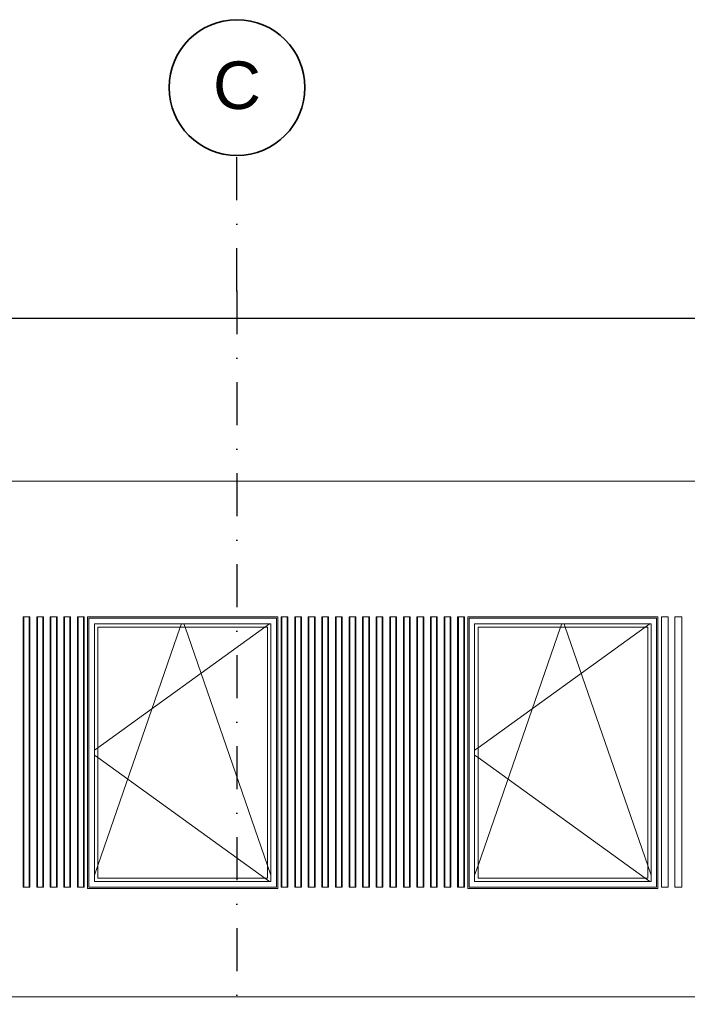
# Model space of a CAD drawing. Header units: millimetres. Extents: x -3848 to 115359, y -22918 to 12821.
# Tile 19 of 51: x 19400 to 24316, y 3746 to 11000. Entities that reach past the tile are written whole.
import ezdxf
from ezdxf.enums import TextEntityAlignment as Align

# ---------------------------------------------------------------- set-up
doc = ezdxf.new("R2010")
doc.units = ezdxf.units.MM
doc.header["$MEASUREMENT"] = 0
doc.linetypes.add('Dot & Dashed', pattern=[670.277762, 317.5, -176.388889, 0, -176.388874])
for name, color, linetype in [('1244_Fassaadi varustus', 7, 'Continuous'), ('New_010_Teljed', 7, 'Continuous'), ('New_1241_Välisseinad', 7, 'Continuous'), ('New_ARCHICAD Windows', 7, 'Continuous')]:
    doc.layers.add(name, color=color, linetype=linetype)
for name, color, linetype, lineweight in [('1244_Fassaadi varustus_Pen_No__101', 252, 'Continuous', 13), ('New_010_Teljed_Pen_No__1', 7, 'Continuous', 13), ('New_010_Teljed_Pen_No__7', 7, 'Continuous', 35), ('New_1241_Välisseinad_Pen_No__41', 7, 'Continuous', 25), ('New_ARCHICAD Windows_Pen_No__101', 252, 'Continuous', 13)]:
    doc.layers.add(name, color=color, linetype=linetype, lineweight=lineweight)
doc.layers.add('New_010_Teljed_Pen_No__48', color=7, linetype='Continuous', lineweight=25, true_color=0xa80f02)
doc.layers.add('New__2D Abi_Pen_No__62', color=7, linetype='Continuous', lineweight=20, true_color=0xaaaaaa)
doc.styles.add('GENERATED_STYLE_1', font='arial.ttf')

# ---------------------------------------------------------------- blocks, each defined once
blk = doc.blocks.new('Section Element_7_1')
at = {"layer": 'New_1241_Välisseinad_Pen_No__41', "color": 7, "linetype": 'Continuous', "lineweight": 25}
blk.add_line((-410, 8800), (37910, 8800), dxfattribs=at)
blk = doc.blocks.new('Section Element_19_1')
at = {"layer": 'New_ARCHICAD Windows_Pen_No__101', "color": 252, "linetype": 'Continuous', "lineweight": 13}
for p, q in [((19950.1, 4650), (19950.1, 6550)), ((19950.1, 6550), (21250.1, 6550)), ((20582.8, 6525), (20591.4, 6550)), ((20617.4, 6525), (20608.7, 6550)), ((21240.5, 6550), (21205.8, 6525)), ((21250.1, 6550), (21250.1, 4650)), ((19975.1, 4675), (19975.1, 6525)), ((19975.1, 6525), (21225.1, 6525)), ((21205.8, 6525), (19975.1, 5636.1)), ((19975.1, 4769.4), (20582.8, 6525)), ((21225.1, 4769.4), (20617.4, 6525)), ((21225.1, 6525), (21225.1, 4675)), ((19975.1, 5636.1), (19950.1, 5618.1)), ((19975.1, 5563.9), (19950.1, 5581.9)), ((21205.8, 4675), (19975.1, 5563.9)), ((19950.1, 4697.2), (19975.1, 4769.4)), ((21250.1, 4697.2), (21225.1, 4769.4)), ((21250.1, 4650), (19950.1, 4650)), ((21225.1, 4675), (19975.1, 4675)), ((21240.5, 4650), (21205.8, 4675))]:
    blk.add_line(p, q, dxfattribs=at)
blk = doc.blocks.new('Section Element_20_1')
at = {"layer": 'New_ARCHICAD Windows_Pen_No__101', "color": 252, "linetype": 'Continuous', "lineweight": 13}
for p, q in [((22750.1, 4650), (22750.1, 6550)), ((22750.1, 6550), (24050.1, 6550)), ((23382.8, 6525), (23391.4, 6550)), ((23417.4, 6525), (23408.7, 6550)), ((24040.5, 6550), (24005.8, 6525)), ((24050.1, 6550), (24050.1, 4650)), ((22775.1, 4675), (22775.1, 6525)), ((22775.1, 6525), (24025.1, 6525)), ((24005.8, 6525), (22775.1, 5636.1)), ((22775.1, 4769.4), (23382.8, 6525)), ((24025.1, 4769.4), (23417.4, 6525)), ((24025.1, 6525), (24025.1, 4675)), ((22775.1, 5636.1), (22750.1, 5618.1)), ((22775.1, 5563.9), (22750.1, 5581.9)), ((24005.8, 4675), (22775.1, 5563.9)), ((22750.1, 4697.2), (22775.1, 4769.4)), ((24050.1, 4697.2), (24025.1, 4769.4)), ((24050.1, 4650), (22750.1, 4650)), ((24025.1, 4675), (22775.1, 4675)), ((24040.5, 4650), (24005.8, 4675))]:
    blk.add_line(p, q, dxfattribs=at)
blk = doc.blocks.new('Section Element_91_1')
at = {"layer": '1244_Fassaadi varustus_Pen_No__101', "color": 252, "linetype": 'Continuous', "lineweight": 13}
for p, q in [((21300.1, 6600), (19900.1, 6600)), ((19900.1, 6600), (19900.1, 4600)), ((19910.1, 6590), (21290.1, 6590)), ((19910.1, 4610), (19910.1, 6590)), ((21290.1, 6590), (21290.1, 4610)), ((21300.1, 4600), (21300.1, 6600)), ((19900.1, 4600), (21300.1, 4600)), ((21290.1, 4610), (19910.1, 4610))]:
    blk.add_line(p, q, dxfattribs=at)
blk = doc.blocks.new('Section Element_92_1')
at = {"layer": '1244_Fassaadi varustus_Pen_No__101', "color": 252, "linetype": 'Continuous', "lineweight": 13}
for p, q in [((24100.1, 6600), (22700.1, 6600)), ((22700.1, 6600), (22700.1, 4600)), ((22710.1, 6590), (24090.1, 6590)), ((22710.1, 4610), (22710.1, 6590)), ((24090.1, 6590), (24090.1, 4610)), ((24100.1, 4600), (24100.1, 6600)), ((22700.1, 4600), (24100.1, 4600)), ((24090.1, 4610), (22710.1, 4610))]:
    blk.add_line(p, q, dxfattribs=at)
blk = doc.blocks.new('Section Element_155_1')
at = {"layer": '1244_Fassaadi varustus_Pen_No__101', "color": 252, "linetype": 'Continuous', "lineweight": 13}
for p, q in [((21325.1, 6600), (21330.1, 6600)), ((21325.1, 4610), (21325.1, 6600)), ((21330.1, 4610), (21330.1, 6600)), ((21370.1, 6600), (21375.1, 6600)), ((21370.1, 4610), (21370.1, 6600)), ((21375.1, 4610), (21375.1, 6600)), ((21325.1, 4610), (21330.1, 4610)), ((21370.1, 4610), (21375.1, 4610))]:
    blk.add_line(p, q, dxfattribs=at)
blk = doc.blocks.new('Section Element_156_1')
at = {"layer": '1244_Fassaadi varustus_Pen_No__101', "color": 252, "linetype": 'Continuous', "lineweight": 13}
for p, q in [((21425.1, 6600), (21430.1, 6600)), ((21425.1, 4610), (21425.1, 6600)), ((21430.1, 4610), (21430.1, 6600)), ((21470.1, 6600), (21475.1, 6600)), ((21470.1, 4610), (21470.1, 6600)), ((21475.1, 4610), (21475.1, 6600)), ((21425.1, 4610), (21430.1, 4610)), ((21470.1, 4610), (21475.1, 4610))]:
    blk.add_line(p, q, dxfattribs=at)
blk = doc.blocks.new('Section Element_157_1')
at = {"layer": '1244_Fassaadi varustus_Pen_No__101', "color": 252, "linetype": 'Continuous', "lineweight": 13}
for p, q in [((21525.1, 6600), (21530.1, 6600)), ((21525.1, 4610), (21525.1, 6600)), ((21530.1, 4610), (21530.1, 6600)), ((21570.1, 6600), (21575.1, 6600)), ((21570.1, 4610), (21570.1, 6600)), ((21575.1, 4610), (21575.1, 6600)), ((21525.1, 4610), (21530.1, 4610)), ((21570.1, 4610), (21575.1, 4610))]:
    blk.add_line(p, q, dxfattribs=at)
blk = doc.blocks.new('Section Element_158_1')
at = {"layer": '1244_Fassaadi varustus_Pen_No__101', "color": 252, "linetype": 'Continuous', "lineweight": 13}
for p, q in [((21625.1, 6600), (21630.1, 6600)), ((21625.1, 4610), (21625.1, 6600)), ((21630.1, 4610), (21630.1, 6600)), ((21670.1, 6600), (21675.1, 6600)), ((21670.1, 4610), (21670.1, 6600)), ((21675.1, 4610), (21675.1, 6600)), ((21625.1, 4610), (21630.1, 4610)), ((21670.1, 4610), (21675.1, 4610))]:
    blk.add_line(p, q, dxfattribs=at)
blk = doc.blocks.new('Section Element_159_1')
at = {"layer": '1244_Fassaadi varustus_Pen_No__101', "color": 252, "linetype": 'Continuous', "lineweight": 13}
for p, q in [((21725.1, 6600), (21730.1, 6600)), ((21725.1, 4610), (21725.1, 6600)), ((21730.1, 4610), (21730.1, 6600)), ((21770.1, 6600), (21775.1, 6600)), ((21770.1, 4610), (21770.1, 6600)), ((21775.1, 4610), (21775.1, 6600)), ((21725.1, 4610), (21730.1, 4610)), ((21770.1, 4610), (21775.1, 4610))]:
    blk.add_line(p, q, dxfattribs=at)
blk = doc.blocks.new('Section Element_160_1')
at = {"layer": '1244_Fassaadi varustus_Pen_No__101', "color": 252, "linetype": 'Continuous', "lineweight": 13}
for p, q in [((21825.1, 6600), (21830.1, 6600)), ((21825.1, 4610), (21825.1, 6600)), ((21830.1, 4610), (21830.1, 6600)), ((21870.1, 6600), (21875.1, 6600)), ((21870.1, 4610), (21870.1, 6600)), ((21875.1, 4610), (21875.1, 6600)), ((21825.1, 4610), (21830.1, 4610)), ((21870.1, 4610), (21875.1, 4610))]:
    blk.add_line(p, q, dxfattribs=at)
blk = doc.blocks.new('Section Element_161_1')
at = {"layer": '1244_Fassaadi varustus_Pen_No__101', "color": 252, "linetype": 'Continuous', "lineweight": 13}
for p, q in [((21925.1, 6600), (21930.1, 6600)), ((21925.1, 4610), (21925.1, 6600)), ((21930.1, 4610), (21930.1, 6600)), ((21970.1, 6600), (21975.1, 6600)), ((21970.1, 4610), (21970.1, 6600)), ((21975.1, 4610), (21975.1, 6600)), ((21925.1, 4610), (21930.1, 4610)), ((21970.1, 4610), (21975.1, 4610))]:
    blk.add_line(p, q, dxfattribs=at)
blk = doc.blocks.new('Section Element_162_1')
at = {"layer": '1244_Fassaadi varustus_Pen_No__101', "color": 252, "linetype": 'Continuous', "lineweight": 13}
for p, q in [((22025.1, 6600), (22030.1, 6600)), ((22025.1, 4610), (22025.1, 6600)), ((22030.1, 4610), (22030.1, 6600)), ((22070.1, 6600), (22075.1, 6600)), ((22070.1, 4610), (22070.1, 6600)), ((22075.1, 4610), (22075.1, 6600)), ((22025.1, 4610), (22030.1, 4610)), ((22070.1, 4610), (22075.1, 4610))]:
    blk.add_line(p, q, dxfattribs=at)
blk = doc.blocks.new('Section Element_163_1')
at = {"layer": '1244_Fassaadi varustus_Pen_No__101', "color": 252, "linetype": 'Continuous', "lineweight": 13}
for p, q in [((22125.1, 6600), (22130.1, 6600)), ((22125.1, 4610), (22125.1, 6600)), ((22130.1, 4610), (22130.1, 6600)), ((22170.1, 6600), (22175.1, 6600)), ((22170.1, 4610), (22170.1, 6600)), ((22175.1, 4610), (22175.1, 6600)), ((22125.1, 4610), (22130.1, 4610)), ((22170.1, 4610), (22175.1, 4610))]:
    blk.add_line(p, q, dxfattribs=at)
blk = doc.blocks.new('Section Element_164_1')
at = {"layer": '1244_Fassaadi varustus_Pen_No__101', "color": 252, "linetype": 'Continuous', "lineweight": 13}
for p, q in [((22225.1, 6600), (22230.1, 6600)), ((22225.1, 4610), (22225.1, 6600)), ((22230.1, 4610), (22230.1, 6600)), ((22270.1, 6600), (22275.1, 6600)), ((22270.1, 4610), (22270.1, 6600)), ((22275.1, 4610), (22275.1, 6600)), ((22225.1, 4610), (22230.1, 4610)), ((22270.1, 4610), (22275.1, 4610))]:
    blk.add_line(p, q, dxfattribs=at)
blk = doc.blocks.new('Section Element_165_1')
at = {"layer": '1244_Fassaadi varustus_Pen_No__101', "color": 252, "linetype": 'Continuous', "lineweight": 13}
for p, q in [((22325.1, 6600), (22330.1, 6600)), ((22325.1, 4610), (22325.1, 6600)), ((22330.1, 6600), (22331.6, 6600)), ((22330.1, 4610), (22330.1, 6600)), ((22331.6, 6600), (22335.8, 6600)), ((22335.8, 6600), (22341.6, 6600)), ((22341.6, 6600), (22358.6, 6600)), ((22358.6, 6600), (22364.3, 6600)), ((22364.3, 6600), (22368.5, 6600)), ((22368.5, 6600), (22370.1, 6600)), ((22370.1, 6600), (22375.1, 6600)), ((22370.1, 4610), (22370.1, 6600)), ((22375.1, 4610), (22375.1, 6600)), ((22325.1, 4610), (22330.1, 4610)), ((22330.1, 4610), (22331.6, 4610)), ((22331.6, 4610), (22335.8, 4610)), ((22335.8, 4610), (22341.6, 4610)), ((22341.6, 4610), (22358.6, 4610)), ((22358.6, 4610), (22364.3, 4610)), ((22364.3, 4610), (22368.5, 4610)), ((22368.5, 4610), (22370.1, 4610)), ((22370.1, 4610), (22375.1, 4610))]:
    blk.add_line(p, q, dxfattribs=at)
blk = doc.blocks.new('Section Element_166_1')
at = {"layer": '1244_Fassaadi varustus_Pen_No__101', "color": 252, "linetype": 'Continuous', "lineweight": 13}
for p, q in [((22425.1, 6600), (22430.1, 6600)), ((22425.1, 4610), (22425.1, 6600)), ((22430.1, 4610), (22430.1, 6600)), ((22470.1, 6600), (22475.1, 6600)), ((22470.1, 4610), (22470.1, 6600)), ((22475.1, 4610), (22475.1, 6600)), ((22425.1, 4610), (22430.1, 4610)), ((22470.1, 4610), (22475.1, 4610))]:
    blk.add_line(p, q, dxfattribs=at)
blk = doc.blocks.new('Section Element_167_1')
at = {"layer": '1244_Fassaadi varustus_Pen_No__101', "color": 252, "linetype": 'Continuous', "lineweight": 13}
for p, q in [((22525.1, 6600), (22530.1, 6600)), ((22525.1, 4610), (22525.1, 6600)), ((22530.1, 4610), (22530.1, 6600)), ((22570.1, 6600), (22575.1, 6600)), ((22570.1, 4610), (22570.1, 6600)), ((22575.1, 4610), (22575.1, 6600)), ((22525.1, 4610), (22530.1, 4610)), ((22570.1, 4610), (22575.1, 4610))]:
    blk.add_line(p, q, dxfattribs=at)
blk = doc.blocks.new('Section Element_168_1')
at = {"layer": '1244_Fassaadi varustus_Pen_No__101', "color": 252, "linetype": 'Continuous', "lineweight": 13}
for p, q in [((22625.1, 6600), (22630.1, 6600)), ((22625.1, 4610), (22625.1, 6600)), ((22630.1, 4610), (22630.1, 6600)), ((22670.1, 6600), (22675.1, 6600)), ((22670.1, 4610), (22670.1, 6600)), ((22675.1, 4610), (22675.1, 6600)), ((22625.1, 4610), (22630.1, 4610)), ((22670.1, 4610), (22675.1, 4610))]:
    blk.add_line(p, q, dxfattribs=at)
blk = doc.blocks.new('Section Element_171_1')
at = {"layer": '1244_Fassaadi varustus_Pen_No__101', "color": 252, "linetype": 'Continuous', "lineweight": 13}
for p, q in [((19425, 6600), (19430, 6600)), ((19425, 4610), (19425, 6600)), ((19430, 6600), (19431.5, 6600)), ((19430, 4610), (19430, 6600)), ((19431.5, 6600), (19435.7, 6600)), ((19435.7, 6600), (19441.5, 6600)), ((19441.5, 6600), (19458.5, 6600)), ((19458.5, 6600), (19464.2, 6600)), ((19464.2, 6600), (19468.4, 6600)), ((19468.4, 6600), (19470, 6600)), ((19470, 6600), (19475, 6600)), ((19470, 4610), (19470, 6600)), ((19475, 4610), (19475, 6600)), ((19425, 4610), (19430, 4610)), ((19430, 4610), (19431.5, 4610)), ((19431.5, 4610), (19435.7, 4610)), ((19435.7, 4610), (19441.5, 4610)), ((19441.5, 4610), (19458.5, 4610)), ((19458.5, 4610), (19464.2, 4610)), ((19464.2, 4610), (19468.4, 4610)), ((19468.4, 4610), (19470, 4610)), ((19470, 4610), (19475, 4610))]:
    blk.add_line(p, q, dxfattribs=at)
blk = doc.blocks.new('Section Element_172_1')
at = {"layer": '1244_Fassaadi varustus_Pen_No__101', "color": 252, "linetype": 'Continuous', "lineweight": 13}
for p, q in [((19525, 6600), (19530, 6600)), ((19525, 4610), (19525, 6600)), ((19530, 6600), (19531.5, 6600)), ((19530, 4610), (19530, 6600)), ((19531.5, 6600), (19535.7, 6600)), ((19535.7, 6600), (19541.5, 6600)), ((19541.5, 6600), (19558.5, 6600)), ((19558.5, 6600), (19564.2, 6600)), ((19564.2, 6600), (19568.4, 6600)), ((19568.4, 6600), (19570, 6600)), ((19570, 6600), (19575, 6600)), ((19570, 4610), (19570, 6600)), ((19575, 4610), (19575, 6600)), ((19525, 4610), (19530, 4610)), ((19530, 4610), (19531.5, 4610)), ((19531.5, 4610), (19535.7, 4610)), ((19535.7, 4610), (19541.5, 4610)), ((19541.5, 4610), (19558.5, 4610)), ((19558.5, 4610), (19564.2, 4610)), ((19564.2, 4610), (19568.4, 4610)), ((19568.4, 4610), (19570, 4610)), ((19570, 4610), (19575, 4610))]:
    blk.add_line(p, q, dxfattribs=at)
blk = doc.blocks.new('Section Element_173_1')
at = {"layer": '1244_Fassaadi varustus_Pen_No__101', "color": 252, "linetype": 'Continuous', "lineweight": 13}
for p, q in [((19625, 6600), (19630, 6600)), ((19625, 4610), (19625, 6600)), ((19630, 6600), (19631.5, 6600)), ((19630, 4610), (19630, 6600)), ((19631.5, 6600), (19635.7, 6600)), ((19635.7, 6600), (19641.5, 6600)), ((19641.5, 6600), (19658.5, 6600)), ((19658.5, 6600), (19664.2, 6600)), ((19664.2, 6600), (19668.4, 6600)), ((19668.4, 6600), (19670, 6600)), ((19670, 6600), (19675, 6600)), ((19670, 4610), (19670, 6600)), ((19675, 4610), (19675, 6600)), ((19625, 4610), (19630, 4610)), ((19630, 4610), (19631.5, 4610)), ((19631.5, 4610), (19635.7, 4610)), ((19635.7, 4610), (19641.5, 4610)), ((19641.5, 4610), (19658.5, 4610)), ((19658.5, 4610), (19664.2, 4610)), ((19664.2, 4610), (19668.4, 4610)), ((19668.4, 4610), (19670, 4610)), ((19670, 4610), (19675, 4610))]:
    blk.add_line(p, q, dxfattribs=at)
blk = doc.blocks.new('Section Element_174_1')
at = {"layer": '1244_Fassaadi varustus_Pen_No__101', "color": 252, "linetype": 'Continuous', "lineweight": 13}
for p, q in [((19725, 6600), (19730, 6600)), ((19725, 4610), (19725, 6600)), ((19730, 6600), (19731.5, 6600)), ((19730, 4610), (19730, 6600)), ((19731.5, 6600), (19735.7, 6600)), ((19735.7, 6600), (19741.5, 6600)), ((19741.5, 6600), (19758.5, 6600)), ((19758.5, 6600), (19764.2, 6600)), ((19764.2, 6600), (19768.4, 6600)), ((19768.4, 6600), (19770, 6600)), ((19770, 6600), (19775, 6600)), ((19770, 4610), (19770, 6600)), ((19775, 4610), (19775, 6600)), ((19725, 4610), (19730, 4610)), ((19730, 4610), (19731.5, 4610)), ((19731.5, 4610), (19735.7, 4610)), ((19735.7, 4610), (19741.5, 4610)), ((19741.5, 4610), (19758.5, 4610)), ((19758.5, 4610), (19764.2, 4610)), ((19764.2, 4610), (19768.4, 4610)), ((19768.4, 4610), (19770, 4610)), ((19770, 4610), (19775, 4610))]:
    blk.add_line(p, q, dxfattribs=at)
blk = doc.blocks.new('Section Element_175_1')
at = {"layer": '1244_Fassaadi varustus_Pen_No__101', "color": 252, "linetype": 'Continuous', "lineweight": 13}
for p, q in [((19825, 6600), (19830, 6600)), ((19825, 4610), (19825, 6600)), ((19830, 6600), (19831.5, 6600)), ((19830, 4610), (19830, 6600)), ((19831.5, 6600), (19835.7, 6600)), ((19835.7, 6600), (19841.5, 6600)), ((19841.5, 6600), (19858.5, 6600)), ((19858.5, 6600), (19864.2, 6600)), ((19864.2, 6600), (19868.4, 6600)), ((19868.4, 6600), (19870, 6600)), ((19870, 6600), (19875, 6600)), ((19870, 4610), (19870, 6600)), ((19875, 4610), (19875, 6600)), ((19825, 4610), (19830, 4610)), ((19830, 4610), (19831.5, 4610)), ((19831.5, 4610), (19835.7, 4610)), ((19835.7, 4610), (19841.5, 4610)), ((19841.5, 4610), (19858.5, 4610)), ((19858.5, 4610), (19864.2, 4610)), ((19864.2, 4610), (19868.4, 4610)), ((19868.4, 4610), (19870, 4610)), ((19870, 4610), (19875, 4610))]:
    blk.add_line(p, q, dxfattribs=at)
blk = doc.blocks.new('Section Element_472_1')
at = {"layer": '1244_Fassaadi varustus_Pen_No__101', "color": 252, "linetype": 'Continuous', "lineweight": 13}
for p, q in [((21330.1, 6600), (21333.1, 6600)), ((21333.1, 6600), (21367.1, 6600)), ((21367.1, 6600), (21370.1, 6600)), ((21330.1, 4610), (21333.1, 4610)), ((21333.1, 4610), (21367.1, 4610)), ((21367.1, 4610), (21370.1, 4610))]:
    blk.add_line(p, q, dxfattribs=at)
blk = doc.blocks.new('Section Element_473_1')
at = {"layer": '1244_Fassaadi varustus_Pen_No__101', "color": 252, "linetype": 'Continuous', "lineweight": 13}
for p, q in [((21430.1, 6600), (21433.1, 6600)), ((21433.1, 6600), (21467.1, 6600)), ((21467.1, 6600), (21470.1, 6600)), ((21430.1, 4610), (21433.1, 4610)), ((21433.1, 4610), (21467.1, 4610)), ((21467.1, 4610), (21470.1, 4610))]:
    blk.add_line(p, q, dxfattribs=at)
blk = doc.blocks.new('Section Element_474_1')
at = {"layer": '1244_Fassaadi varustus_Pen_No__101', "color": 252, "linetype": 'Continuous', "lineweight": 13}
for p, q in [((21530.1, 6600), (21533.1, 6600)), ((21533.1, 6600), (21567.1, 6600)), ((21567.1, 6600), (21570.1, 6600)), ((21530.1, 4610), (21533.1, 4610)), ((21533.1, 4610), (21567.1, 4610)), ((21567.1, 4610), (21570.1, 4610))]:
    blk.add_line(p, q, dxfattribs=at)
blk = doc.blocks.new('Section Element_475_1')
at = {"layer": '1244_Fassaadi varustus_Pen_No__101', "color": 252, "linetype": 'Continuous', "lineweight": 13}
for p, q in [((21630.1, 6600), (21633.1, 6600)), ((21633.1, 6600), (21667.1, 6600)), ((21667.1, 6600), (21670.1, 6600)), ((21630.1, 4610), (21633.1, 4610)), ((21633.1, 4610), (21667.1, 4610)), ((21667.1, 4610), (21670.1, 4610))]:
    blk.add_line(p, q, dxfattribs=at)
blk = doc.blocks.new('Section Element_476_1')
at = {"layer": '1244_Fassaadi varustus_Pen_No__101', "color": 252, "linetype": 'Continuous', "lineweight": 13}
for p, q in [((21730.1, 6600), (21733.1, 6600)), ((21733.1, 6600), (21767.1, 6600)), ((21767.1, 6600), (21770.1, 6600)), ((21730.1, 4610), (21733.1, 4610)), ((21733.1, 4610), (21767.1, 4610)), ((21767.1, 4610), (21770.1, 4610))]:
    blk.add_line(p, q, dxfattribs=at)
blk = doc.blocks.new('Section Element_477_1')
at = {"layer": '1244_Fassaadi varustus_Pen_No__101', "color": 252, "linetype": 'Continuous', "lineweight": 13}
for p, q in [((21830.1, 6600), (21833.1, 6600)), ((21833.1, 6600), (21867.1, 6600)), ((21867.1, 6600), (21870.1, 6600)), ((21830.1, 4610), (21833.1, 4610)), ((21833.1, 4610), (21867.1, 4610)), ((21867.1, 4610), (21870.1, 4610))]:
    blk.add_line(p, q, dxfattribs=at)
blk = doc.blocks.new('Section Element_478_1')
at = {"layer": '1244_Fassaadi varustus_Pen_No__101', "color": 252, "linetype": 'Continuous', "lineweight": 13}
for p, q in [((21930.1, 6600), (21933.1, 6600)), ((21933.1, 6600), (21967.1, 6600)), ((21967.1, 6600), (21970.1, 6600)), ((21930.1, 4610), (21933.1, 4610)), ((21933.1, 4610), (21967.1, 4610)), ((21967.1, 4610), (21970.1, 4610))]:
    blk.add_line(p, q, dxfattribs=at)
blk = doc.blocks.new('Section Element_479_1')
at = {"layer": '1244_Fassaadi varustus_Pen_No__101', "color": 252, "linetype": 'Continuous', "lineweight": 13}
for p, q in [((22030.1, 6600), (22033.1, 6600)), ((22033.1, 6600), (22067.1, 6600)), ((22067.1, 6600), (22070.1, 6600)), ((22030.1, 4610), (22033.1, 4610)), ((22033.1, 4610), (22067.1, 4610)), ((22067.1, 4610), (22070.1, 4610))]:
    blk.add_line(p, q, dxfattribs=at)
blk = doc.blocks.new('Section Element_480_1')
at = {"layer": '1244_Fassaadi varustus_Pen_No__101', "color": 252, "linetype": 'Continuous', "lineweight": 13}
for p, q in [((22130.1, 6600), (22133.1, 6600)), ((22133.1, 6600), (22167.1, 6600)), ((22167.1, 6600), (22170.1, 6600)), ((22130.1, 4610), (22133.1, 4610)), ((22133.1, 4610), (22167.1, 4610)), ((22167.1, 4610), (22170.1, 4610))]:
    blk.add_line(p, q, dxfattribs=at)
blk = doc.blocks.new('Section Element_481_1')
at = {"layer": '1244_Fassaadi varustus_Pen_No__101', "color": 252, "linetype": 'Continuous', "lineweight": 13}
for p, q in [((22230.1, 6600), (22233.1, 6600)), ((22233.1, 6600), (22267.1, 6600)), ((22267.1, 6600), (22270.1, 6600)), ((22230.1, 4610), (22233.1, 4610)), ((22233.1, 4610), (22267.1, 4610)), ((22267.1, 4610), (22270.1, 4610))]:
    blk.add_line(p, q, dxfattribs=at)
blk = doc.blocks.new('Section Element_482_1')
at = {"layer": '1244_Fassaadi varustus_Pen_No__101', "color": 252, "linetype": 'Continuous', "lineweight": 13}
for p, q in [((22430.1, 6600), (22433.1, 6600)), ((22433.1, 6600), (22467.1, 6600)), ((22467.1, 6600), (22470.1, 6600)), ((22430.1, 4610), (22433.1, 4610)), ((22433.1, 4610), (22467.1, 4610)), ((22467.1, 4610), (22470.1, 4610))]:
    blk.add_line(p, q, dxfattribs=at)
blk = doc.blocks.new('Section Element_483_1')
at = {"layer": '1244_Fassaadi varustus_Pen_No__101', "color": 252, "linetype": 'Continuous', "lineweight": 13}
for p, q in [((22530.1, 6600), (22533.1, 6600)), ((22533.1, 6600), (22567.1, 6600)), ((22567.1, 6600), (22570.1, 6600)), ((22530.1, 4610), (22533.1, 4610)), ((22533.1, 4610), (22567.1, 4610)), ((22567.1, 4610), (22570.1, 4610))]:
    blk.add_line(p, q, dxfattribs=at)
blk = doc.blocks.new('Section Element_554_1')
at = {"layer": '1244_Fassaadi varustus_Pen_No__101', "color": 252, "linetype": 'Continuous', "lineweight": 13}
for p, q in [((24125.1, 6600), (24127.4, 6600)), ((24125.1, 4610), (24125.1, 6600)), ((24127.4, 6600), (24133.1, 6600)), ((24133.1, 6600), (24167.1, 6600)), ((24167.1, 6600), (24172.7, 6600)), ((24172.7, 6600), (24175.1, 6600)), ((24175.1, 4610), (24175.1, 6600)), ((24125.1, 4610), (24127.4, 4610)), ((24127.4, 4610), (24133.1, 4610)), ((24133.1, 4610), (24167.1, 4610)), ((24167.1, 4610), (24172.7, 4610)), ((24172.7, 4610), (24175.1, 4610))]:
    blk.add_line(p, q, dxfattribs=at)
blk = doc.blocks.new('Section Element_555_1')
at = {"layer": '1244_Fassaadi varustus_Pen_No__101', "color": 252, "linetype": 'Continuous', "lineweight": 13}
for p, q in [((24225.1, 6600), (24227.4, 6600)), ((24225.1, 4610), (24225.1, 6600)), ((24227.4, 6600), (24233.1, 6600)), ((24233.1, 6600), (24267.1, 6600)), ((24267.1, 6600), (24272.7, 6600)), ((24272.7, 6600), (24275.1, 6600)), ((24275.1, 4610), (24275.1, 6600)), ((24225.1, 4610), (24227.4, 4610)), ((24227.4, 4610), (24233.1, 4610)), ((24233.1, 4610), (24267.1, 4610)), ((24267.1, 4610), (24272.7, 4610)), ((24272.7, 4610), (24275.1, 4610))]:
    blk.add_line(p, q, dxfattribs=at)
blk = doc.blocks.new('Section Element_567_1')
at = {"layer": '1244_Fassaadi varustus_Pen_No__101', "color": 252, "linetype": 'Continuous', "lineweight": 13}
for p, q in [((22630.1, 6600), (22633.1, 6600)), ((22633.1, 6600), (22667.1, 6600)), ((22667.1, 6600), (22670.1, 6600)), ((22630.1, 4610), (22633.1, 4610)), ((22633.1, 4610), (22667.1, 4610)), ((22667.1, 4610), (22670.1, 4610))]:
    blk.add_line(p, q, dxfattribs=at)
blk = doc.blocks.new('Standard grid marker[3]_1', base_point=(21000, 10000))
at = {"layer": 'New_010_Teljed_Pen_No__48', "color": 14, "linetype": 'Dot & Dashed', "lineweight": 25, "true_color": 0xa80f02}
for q in [(21000, 10000), (21000, -3000)]:
    blk.add_line((21000, 9000), q, dxfattribs=at)
blk.add_point((21000, 9000), dxfattribs=at)
blk.add_point((21000, 9000), dxfattribs=at)
at = {"layer": 'New_010_Teljed_Pen_No__7', "color": 7, "linetype": 'Continuous', "lineweight": 35}
blk.add_circle((21000, 10500), 500, dxfattribs=at)
at = {"layer": 'New_010_Teljed_Pen_No__1', "color": 7, "lineweight": 13, "style": 'GENERATED_STYLE_1'}
for tag, p in [('AC_MarkerText_1_0', (21000, 10517.1)), ('AC_MarkerText_1_1', (21000, -4482.9))]:
    blk.add_attdef(tag, text='', height=350, rotation=360, dxfattribs=at).set_placement(p, align=Align.MIDDLE_CENTER)

msp = doc.modelspace()

# ---------------------------------------------------------------- linework, layer by layer
at = {"layer": 'New__2D Abi_Pen_No__62', "color": 253, "linetype": 'Continuous', "lineweight": 20, "true_color": 0xaaaaaa}
for p, q in [((-510, 7600.2), (37960, 7600.2)), ((37960, 3800), (-460, 3800))]:
    msp.add_line(p, q, dxfattribs=at)

# ---------------------------------------------------------------- block references
at = {"layer": '1244_Fassaadi varustus', "lineweight": 0}
for name in ['Section Element_171_1', 'Section Element_172_1', 'Section Element_173_1', 'Section Element_174_1', 'Section Element_175_1', 'Section Element_91_1', 'Section Element_155_1', 'Section Element_472_1', 'Section Element_156_1', 'Section Element_473_1', 'Section Element_157_1', 'Section Element_474_1', 'Section Element_158_1', 'Section Element_475_1', 'Section Element_159_1', 'Section Element_476_1', 'Section Element_160_1', 'Section Element_477_1', 'Section Element_161_1', 'Section Element_478_1', 'Section Element_162_1', 'Section Element_479_1', 'Section Element_163_1', 'Section Element_480_1', 'Section Element_164_1', 'Section Element_481_1', 'Section Element_165_1', 'Section Element_166_1', 'Section Element_482_1', 'Section Element_167_1', 'Section Element_483_1', 'Section Element_168_1', 'Section Element_567_1', 'Section Element_92_1', 'Section Element_554_1', 'Section Element_555_1']:
    msp.add_blockref(name, (0, 0), dxfattribs=at)
at = {"layer": 'New_010_Teljed', "color": 8, "linetype": 'Continuous', "lineweight": 15}
ref = msp.add_blockref('Standard grid marker[3]_1', (21000, 10000), dxfattribs=at)
ref.add_attrib('AC_MarkerText_1', 'C', dxfattribs={"layer": 'New_010_Teljed_Pen_No__1', "color": 7, "lineweight": 13, "height": 350, "rotation": 360, "style": 'GENERATED_STYLE_1'}).set_placement((21000, 10517.1), align=Align.MIDDLE_CENTER)
at = {"layer": 'New_1241_Välisseinad', "lineweight": 0}
msp.add_blockref('Section Element_7_1', (0, 0), dxfattribs=at)
at = {"layer": 'New_ARCHICAD Windows', "lineweight": 0}
for name in ['Section Element_19_1', 'Section Element_20_1']:
    msp.add_blockref(name, (0, 0), dxfattribs=at)

doc.saveas('drawing.dxf')
